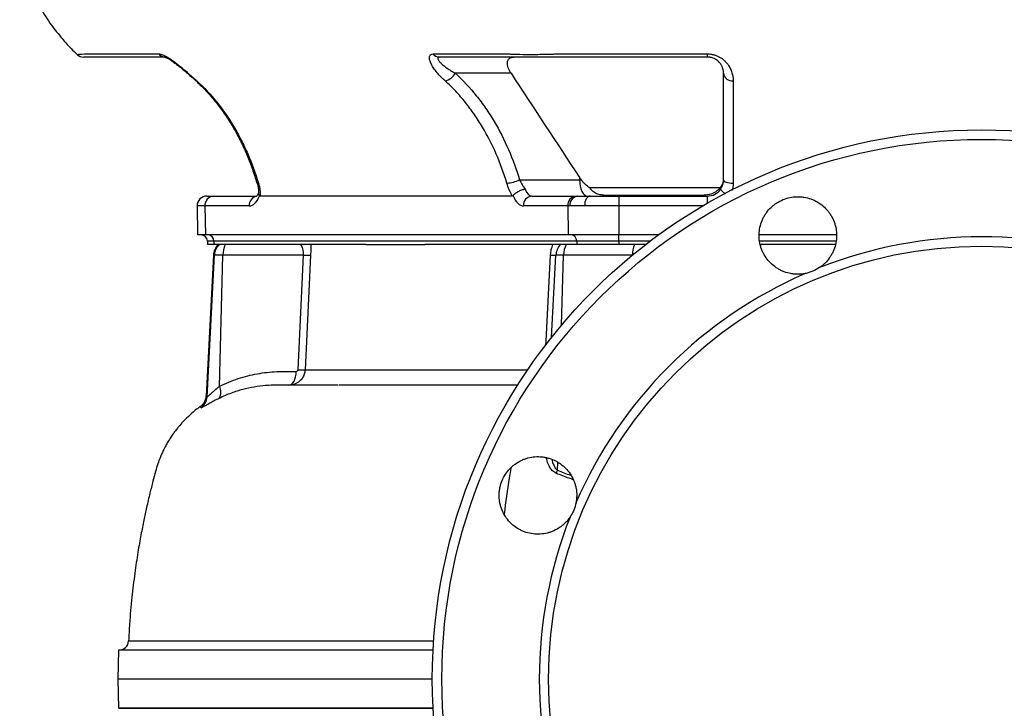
# Model space of a CAD drawing. Header units: millimetres. Extents: x 676 to 1290, y 655 to 2770.
# Tile 2 of 9: x 678 to 983, y 980 to 1194. Entities that reach past the tile are written whole.
import ezdxf

# ---------------------------------------------------------------- set-up
doc = ezdxf.new("R2010")
doc.units = ezdxf.units.MM

msp = doc.modelspace()

# ---------------------------------------------------------------- linework, layer by layer
at = {"color": 7, "linetype": 'Continuous', "lineweight": 25}
for p, q in [((697.86, 1183), (720.89, 1183)), ((805.77, 1183), (828.79, 1183)), ((844.62, 1183), (890.67, 1183)), ((890.67, 1183), (890.67, 1181.99)), ((829.93, 1176.99), (812.67, 1176.99)), ((751.33, 1143.13), (751.34, 1143.11)), ((832.58, 1143.99), (851.13, 1143.99)), ((851.13, 1144.79), (851.13, 1143.99)), ((851.13, 1143.99), (851.67, 1143.99)), ((894.52, 1141.51), (854.31, 1141.51)), ((735.76, 1138.99), (737.79, 1138.99)), ((737.79, 1138.99), (751.13, 1138.99)), ((830.32, 1138.99), (752.27, 1138.99)), ((836.38, 1138.99), (850.09, 1138.99)), ((850.09, 1138.99), (850.58, 1138.99)), ((850.58, 1138.99), (854.42, 1138.99)), ((854.42, 1138.99), (863.26, 1138.99)), ((888.41, 1139.19), (859.77, 1139.19)), ((863.26, 1138.99), (890.67, 1138.99)), ((863.26, 1138.99), (863.26, 1135.94)), ((732.76, 1135.94), (732.91, 1126.99)), ((735.2, 1135.94), (735.33, 1126.99)), ((748.9, 1135.94), (735.2, 1135.94)), ((847.49, 1135.94), (833.78, 1135.94)), ((847.49, 1135.94), (847.63, 1126.99)), ((848.08, 1135.94), (847.49, 1135.94)), ((852.68, 1135.94), (848.08, 1135.94)), ((863.26, 1135.94), (852.68, 1135.94)), ((863.26, 1135.94), (863.26, 1126.99)), ((735.33, 1126.99), (732.91, 1126.99)), ((847.63, 1126.99), (735.33, 1126.99)), ((735.93, 1125.06), (735.96, 1123.99)), ((850.24, 1125.06), (737.94, 1125.06)), ((737.94, 1125.06), (737.97, 1123.99)), ((863.26, 1126.99), (847.63, 1126.99)), ((863.26, 1125.06), (850.24, 1125.06)), ((850.24, 1125.06), (850.27, 1123.99)), ((875.58, 1126.99), (863.26, 1126.99)), ((863.26, 1125.06), (863.26, 1126.99)), ((863.26, 1125.06), (863.26, 1123.99)), ((930.51, 1126.99), (906.82, 1126.99)), ((737.97, 1123.99), (735.96, 1123.99)), ((739.44, 1123.99), (737.97, 1123.99)), ((739.54, 1123.99), (739.44, 1123.99)), ((741.45, 1123.99), (739.54, 1123.99)), ((743.02, 1123.99), (741.45, 1123.99)), ((785.03, 1123.99), (743.02, 1123.99)), ((785.03, 1123.99), (803.22, 1123.99)), ((845.22, 1123.99), (803.22, 1123.99)), ((846.97, 1123.99), (845.22, 1123.99)), ((848.8, 1123.99), (846.97, 1123.99)), ((850.27, 1123.99), (848.8, 1123.99)), ((863.26, 1123.99), (850.27, 1123.99)), ((866.19, 1123.99), (863.26, 1123.99)), ((868.13, 1123.99), (866.19, 1123.99)), ((871.58, 1123.99), (868.13, 1123.99)), ((930.21, 1123.99), (907.19, 1123.99)), ((737.81, 1120.75), (735.52, 1077.14)), ((735.83, 1076.85), (738.12, 1120.75)), ((740.74, 1120.75), (738.12, 1120.75)), ((739.68, 1080.12), (740.74, 1120.75)), ((765.69, 1120.75), (740.74, 1120.75)), ((764, 1085.23), (765.69, 1120.75)), ((842.47, 1095.26), (843.8, 1120.75)), ((846.19, 1120.75), (843.8, 1120.75)), ((867.48, 1120.75), (846.19, 1120.75)), ((759.55, 1080.49), (757.53, 1080.49)), ((733.8, 1073.83), (733.81, 1073.84)), ((708.42, 998.49), (708.26, 989.49)), ((805.79, 998.49), (708.42, 998.49)), ((708.26, 989.49), (708.42, 980.49)), ((805.55, 989.49), (708.26, 989.49)), ((805.79, 980.49), (708.42, 980.49))]:
    msp.add_line(p, q, dxfattribs=at)
at = {"color": 8, "linetype": 'Continuous', "lineweight": 25}
for p, q in [((890.67, 1138.99), (890.67, 1136.79)), ((735.2, 1135.94), (732.76, 1135.94)), ((889.22, 1135.94), (863.26, 1135.94)), ((737.94, 1125.06), (735.93, 1125.06)), ((872.98, 1125.06), (863.26, 1125.06)), ((930.53, 1125.06), (906.92, 1125.06)), ((738.12, 1120.75), (737.81, 1120.75)), ((845.58, 1099.06), (846.19, 1120.75)), ((867.48, 1120.72), (867.48, 1120.75)), ((735.52, 1077.14), (735.83, 1076.85)), ((844.29, 1054.13), (844.36, 1056.57))]:
    msp.add_line(p, q, dxfattribs=at)
at = {"color": 8, "linetype": 'Continuous', "lineweight": 25, "flags": 128}
for points in [[(695.64, 1182.84), (695.63, 1182.84), (696.09, 1182.87), (697.04, 1182.94), (697.86, 1183), (697.86, 1183), (697.86, 1183)], [(732.26, 1174.79), (732.42, 1174.68), (732.68, 1174.64)], [(840.7, 1092.71), (840.78, 1094.22), (842.16, 1120.75)]]:
    msp.add_lwpolyline(points, dxfattribs=at)
at = {"color": 7, "linetype": 'Continuous', "lineweight": 25, "flags": 128}
for points in [[(851.13, 1143.99), (851.18, 1143.02), (851.32, 1142.08), (851.55, 1141.21), (851.86, 1140.46), (852.24, 1139.83), (852.67, 1139.37), (853.14, 1139.09), (853.63, 1138.99)], [(895.67, 1143.99), (895.73, 1143.8), (895.9, 1143.61), (896.18, 1143.44), (896.55, 1143.29), (897.01, 1143.17), (897.53, 1143.08), (898.09, 1143.02), (898.67, 1143)], [(854.42, 1138.99), (854.08, 1138.93), (853.75, 1138.76), (853.44, 1138.48), (853.18, 1138.09), (852.96, 1137.63), (852.8, 1137.1), (852.71, 1136.53), (852.68, 1135.94)], [(767.88, 1120.75), (767.45, 1111.77), (766.19, 1085.23)], [(761.2, 1080.49), (761.63, 1080.57), (762.03, 1080.81), (762.41, 1081.2), (762.75, 1081.73), (763.03, 1082.37), (763.24, 1083.11), (763.38, 1083.91), (763.45, 1084.76)]]:
    msp.add_lwpolyline(points, dxfattribs=at)
at = {"color": 7, "linetype": 'Continuous', "lineweight": 25}
for radius in [170, 167.05, 134]:
    msp.add_circle((975.55, 989.49), radius, dxfattribs=at)
for centre, radius, start, end in [((697.66, 1184.99), 3, 226.8558, 270.006), ((722.87, 1184.46), 2.46, 216.2394, 268.9374), ((807.75, 1184.46), 2.46, 216.24, 268.9372), ((808.3, 1179.53), 5.05, 284.4107, 329.855), ((898.39, 1177.36), 2.74, 187.7036, 276.0392), ((827.42, 1156.25), 13.3, 275.2227, 292.844), ((890.67, 1143.99), 5, 270, 325.3376), ((735.76, 1135.99), 3, 90, 181), ((738.01, 1136.17), 2.83, 94.4924, 184.709), ((836.6, 1136.17), 2.83, 94.4921, 184.7097), ((850.31, 1136.17), 2.83, 94.4924, 184.709), ((850.86, 1136.21), 2.79, 95.7586, 185.576), ((858.96, 1140.73), 1.74, 270.4368, 297.7098), ((887.79, 1140.05), 1.06, 271.1452, 305.7002), ((733.93, 1124.99), 2, 2, 90), ((736.07, 1125.13), 1.87, 357.9911, 85.7803), ((848.37, 1125.13), 1.87, 357.9911, 85.7803), ((975.55, 989.49), 136.89, 68.5103, 111.4897), ((742.8, 1120.49), 5, 135.573, 177), ((743.12, 1120.49), 5, 135.6195, 177.01), ((748.75, 1120.69), 8.01, 155.6632, 179.5629), ((848.8, 1120.49), 5, 135.573, 177), ((853.66, 1120.68), 7.47, 153.6797, 179.4375), ((876.16, 1120.7), 8.68, 157.7428, 179.6738), ((766.79, 1142.39), 21.67, 267.1066, 272.8934), ((842.98, 1131.65), 10.93, 265.6836, 274.3164), ((975.55, 989.49), 136.89, 113.5103, 156.4897), ((765.09, 1107.06), 21.86, 267.1362, 272.8638), ((736.64, 1078.35), 3.51, 326.0571, 30.18), ((731.33, 1077.09), 4.51, 307.0607, 356.9312), ((836.21, 1056.47), 8.42, 336.9262, 343.8504), ((975.55, 989.49), 136.89, 158.5103, 201.4897), ((708.56, 1001.49), 3, 270.0017, 357.4142)]:
    msp.add_arc(centre, radius, start, end, dxfattribs=at)
at = {"color": 8, "linetype": 'Continuous', "lineweight": 25}
for centre, radius, start, end in [((751.64, 1143.41), 0.426, 224.963, 285.4037), ((751.77, 1136.15), 2.88, 102.8164, 184.2711)]:
    msp.add_arc(centre, radius, start, end, dxfattribs=at)
at = {"color": 7, "linetype": 'Continuous', "lineweight": 25}
for centre, major_axis, ratio, start_param, end_param in [((836.26, 1143.99), (-0.16, 5), 0.49961, 2.159663, 3.125486), ((748.78, 1143.94), (-0.16, 8), 0.499848, 3.131519, 4.055572), ((833.66, 1143.94), (-0.16, 8), 0.499848, 2.207467, 3.131519)]:
    msp.add_ellipse(centre, major_axis=major_axis, ratio=ratio, start_param=start_param, end_param=end_param, dxfattribs=at)
for points, knots in [([(677.85, 1210.99), (678.74, 1208.59), (680.42, 1204.03), (683.67, 1197.9), (687.02, 1192.69), (690.39, 1188.35), (693.23, 1185.13), (695, 1183.43), (695.62, 1182.83)], [0, 0, 0, 0, 0.227858, 0.43344, 0.617531, 0.78059, 0.922849, 1, 1, 1, 1]), ([(720.89, 1183), (721.06, 1183), (721.24, 1182.98), (721.65, 1182.89), (721.87, 1182.82), (722.32, 1182.65), (722.56, 1182.54), (723.05, 1182.3), (723.3, 1182.16), (724.07, 1181.7), (724.59, 1181.35), (725.39, 1180.78), (725.66, 1180.58), (726.19, 1180.17), (726.45, 1179.97), (726.98, 1179.55), (727.24, 1179.33), (727.77, 1178.9), (728.03, 1178.68), (728.8, 1178.03), (729.31, 1177.6), (730.3, 1176.74), (730.78, 1176.31), (731.5, 1175.68), (731.74, 1175.47), (732.21, 1175.05), (732.45, 1174.85), (732.68, 1174.64)], [0, 0, 0, 0, 0.0625, 0.0625, 0.125, 0.125, 0.1875, 0.1875, 0.25, 0.25, 0.375, 0.375, 0.4375, 0.4375, 0.5, 0.5, 0.5625, 0.5625, 0.625, 0.625, 0.75, 0.75, 0.875, 0.875, 0.9375, 0.9375, 1, 1, 1, 1]), ([(809.56, 1174.64), (809.33, 1174.85), (809.1, 1175.05), (808.66, 1175.47), (808.44, 1175.68), (807.81, 1176.31), (807.42, 1176.74), (806.68, 1177.61), (806.35, 1178.05), (805.75, 1178.92), (805.49, 1179.35), (805.17, 1179.98), (805.07, 1180.19), (804.91, 1180.59), (804.84, 1180.79), (804.73, 1181.17), (804.69, 1181.35), (804.65, 1181.7), (804.64, 1181.86), (804.67, 1182.16), (804.7, 1182.3), (804.81, 1182.54), (804.88, 1182.65), (805.16, 1182.91), (805.42, 1183), (805.77, 1183)], [0, 0, 0, 0, 0.0625, 0.0625, 0.125, 0.125, 0.25, 0.25, 0.375, 0.375, 0.5, 0.5, 0.5625, 0.5625, 0.625, 0.625, 0.6875, 0.6875, 0.75, 0.75, 0.8125, 0.8125, 0.875, 0.875, 1, 1, 1, 1]), ([(828.79, 1183), (828.9, 1182.99), (829.01, 1182.98), (829.23, 1182.97), (829.34, 1182.96), (829.68, 1182.95), (829.92, 1182.93), (830.67, 1182.9), (831.21, 1182.89), (832.93, 1182.85), (834.19, 1182.84), (836.25, 1182.84), (836.96, 1182.84), (838.42, 1182.85), (839.17, 1182.86), (840.68, 1182.89), (841.46, 1182.9), (842.63, 1182.93), (843.03, 1182.95), (843.63, 1182.96), (843.82, 1182.97), (844.22, 1182.98), (844.42, 1182.99), (844.62, 1183)], [0, 0, 0, 0, 0.03125, 0.03125, 0.0625, 0.0625, 0.125, 0.125, 0.25, 0.25, 0.5, 0.5, 0.625, 0.625, 0.75, 0.75, 0.875, 0.875, 0.9375, 0.9375, 0.96875, 0.96875, 1, 1, 1, 1]), ([(890.67, 1183), (891.02, 1183), (891.36, 1182.98), (892.03, 1182.89), (892.36, 1182.82), (893, 1182.65), (893.3, 1182.54), (893.9, 1182.3), (894.18, 1182.16), (894.99, 1181.7), (895.47, 1181.35), (896.1, 1180.78), (896.3, 1180.58), (896.67, 1180.17), (896.84, 1179.97), (897.15, 1179.55), (897.29, 1179.33), (897.55, 1178.9), (897.67, 1178.68), (897.99, 1178.03), (898.16, 1177.6), (898.42, 1176.74), (898.52, 1176.31), (898.61, 1175.68), (898.63, 1175.47), (898.66, 1175.05), (898.67, 1174.85), (898.67, 1174.64)], [0, 0, 0, 0, 0.0625, 0.0625, 0.125, 0.125, 0.1875, 0.1875, 0.25, 0.25, 0.375, 0.375, 0.4375, 0.4375, 0.5, 0.5, 0.5625, 0.5625, 0.625, 0.625, 0.75, 0.75, 0.875, 0.875, 0.9375, 0.9375, 1, 1, 1, 1]), ([(722.83, 1181.99), (718.81, 1181.99), (712.78, 1181.99), (705.9, 1181.99), (701.7, 1181.99), (699.25, 1181.99), (698.06, 1181.99), (697.67, 1181.99), (697.71, 1181.99), (697.72, 1181.99)], [0, 0, 0, 0, 0.4402342, 0.6603516, 0.7706424, 0.8805838, 0.9274692, 0.9755929, 1, 1, 1, 1]), ([(722.77, 1181.99), (722.77, 1181.99), (722.75, 1181.99), (723.01, 1181.92), (723.51, 1181.7), (724.22, 1181.31), (725.11, 1180.72), (726.18, 1179.94), (727.39, 1178.98), (728.74, 1177.86), (730.19, 1176.63), (731.39, 1175.58), (732.05, 1174.96), (732.25, 1174.78)], [0, 0, 0, 0, 0.0291647, 0.083794, 0.147577, 0.2199286, 0.3053939, 0.4031025, 0.5146836, 0.6410822, 0.7816194, 0.9346397, 1, 1, 1, 1]), ([(807.71, 1181.99), (807.58, 1181.99), (807.48, 1181.97), (807.32, 1181.9), (807.27, 1181.84), (807.22, 1181.7), (807.22, 1181.62), (807.25, 1181.44), (807.29, 1181.34), (807.45, 1181.02), (807.61, 1180.79), (807.92, 1180.43), (808.03, 1180.31), (808.27, 1180.07), (808.4, 1179.94), (808.81, 1179.57), (809.1, 1179.33), (809.73, 1178.84), (810.07, 1178.6), (810.77, 1178.12), (811.14, 1177.89), (811.89, 1177.44), (812.28, 1177.22), (812.67, 1176.99)], [0, 0, 0, 0, 0.0625, 0.0625, 0.125, 0.125, 0.1875, 0.1875, 0.25, 0.25, 0.375, 0.375, 0.4375, 0.4375, 0.5, 0.5, 0.625, 0.625, 0.75, 0.75, 0.875, 0.875, 1, 1, 1, 1]), ([(890.67, 1181.99), (881.57, 1181.99), (867.92, 1181.99), (853.13, 1181.99), (847.44, 1181.99), (845.73, 1181.99), (845.16, 1181.99), (844.02, 1181.99), (843.45, 1181.99), (842.32, 1181.99), (841.75, 1181.99), (840.65, 1181.99), (840.1, 1181.99), (839.03, 1181.99), (838.5, 1181.99), (837.46, 1181.99), (836.95, 1181.99), (835.49, 1181.99), (834.58, 1181.99), (833.32, 1181.99), (832.92, 1181.99), (832.18, 1181.99), (831.83, 1181.99), (831.34, 1181.99), (831.18, 1181.99), (830.88, 1181.99), (830.74, 1181.99), (830.32, 1181.99), (829.47, 1181.99), (826.36, 1181.99), (819.01, 1181.99), (812.23, 1181.99), (807.71, 1181.99)], [0, 0, 0, 0, 0.25, 0.375, 0.40625, 0.40625, 0.421875, 0.421875, 0.4375, 0.4375, 0.453125, 0.453125, 0.46875, 0.46875, 0.484375, 0.484375, 0.5, 0.5, 0.53125, 0.53125, 0.546875, 0.546875, 0.5625, 0.5625, 0.570312, 0.570312, 0.578125, 0.578125, 0.59375, 0.625, 0.75, 1, 1, 1, 1]), ([(829.93, 1176.99), (829.75, 1177.27), (829.58, 1177.56), (829.28, 1178.14), (829.16, 1178.43), (828.96, 1179), (828.88, 1179.28), (828.79, 1179.84), (828.78, 1180.1), (828.81, 1180.48), (828.84, 1180.6), (828.9, 1180.83), (828.94, 1180.94), (829.04, 1181.15), (829.1, 1181.24), (829.24, 1181.42), (829.32, 1181.5), (829.58, 1181.71), (829.79, 1181.82), (830.27, 1181.96), (830.53, 1181.99), (830.81, 1181.99)], [0, 0, 0, 0, 0.125, 0.125, 0.25, 0.25, 0.375, 0.375, 0.5, 0.5, 0.5625, 0.5625, 0.625, 0.625, 0.6875, 0.6875, 0.75, 0.75, 0.875, 0.875, 1, 1, 1, 1]), ([(895.67, 1176.99), (895.67, 1177.22), (895.66, 1177.44), (895.6, 1177.89), (895.55, 1178.12), (895.42, 1178.59), (895.33, 1178.83), (895.11, 1179.32), (894.97, 1179.57), (894.63, 1180.06), (894.43, 1180.31), (894.07, 1180.67), (893.93, 1180.79), (893.65, 1181.02), (893.49, 1181.13), (893.15, 1181.34), (892.97, 1181.44), (892.58, 1181.62), (892.37, 1181.7), (892.03, 1181.81), (891.92, 1181.84), (891.68, 1181.89), (891.56, 1181.91), (891.19, 1181.97), (890.93, 1181.99), (890.67, 1181.99)], [0, 0, 0, 0, 0.125, 0.125, 0.25, 0.25, 0.375, 0.375, 0.5, 0.5, 0.625, 0.625, 0.6875, 0.6875, 0.75, 0.75, 0.8125, 0.8125, 0.875, 0.875, 0.90625, 0.90625, 0.9375, 0.9375, 1, 1, 1, 1]), ([(812.67, 1176.99), (815, 1174.87), (817.16, 1172.55), (819.67, 1169.43), (820.16, 1168.79), (821.13, 1167.5), (821.6, 1166.84), (822.99, 1164.83), (823.86, 1163.47), (826.35, 1159.28), (827.84, 1156.37), (830.46, 1150.34), (831.61, 1147.22), (832.58, 1143.99)], [0, 0, 0, 0, 0.25, 0.25, 0.3125, 0.3125, 0.375, 0.375, 0.5, 0.5, 0.75, 0.75, 1, 1, 1, 1]), ([(895.67, 1143.99), (895.67, 1147.22), (895.67, 1150.35), (895.67, 1154.9), (895.67, 1156.39), (895.67, 1159.33), (895.67, 1160.77), (895.67, 1164.97), (895.67, 1167.62), (895.67, 1172.56), (895.67, 1174.87), (895.67, 1176.99)], [0, 0, 0, 0, 0.25, 0.25, 0.375, 0.375, 0.5, 0.5, 0.75, 0.75, 1, 1, 1, 1]), ([(732.28, 1174.81), (732.41, 1174.67), (733.49, 1173.58), (735.59, 1171.59), (738.3, 1168.43), (740.87, 1165.04), (743.25, 1161.43), (745.45, 1157.59), (747.41, 1153.61), (749.12, 1149.44), (750.38, 1145.94), (751.03, 1143.77), (751.23, 1143.08)], [0, 0, 0, 0, 0.015632, 0.126339, 0.242707, 0.356999, 0.472885, 0.590831, 0.710157, 0.824408, 0.944241, 1, 1, 1, 1]), ([(732.68, 1174.64), (734.91, 1172.61), (736.97, 1170.4), (740.77, 1165.66), (742.52, 1163.14), (744.92, 1159.11), (745.69, 1157.73), (747.13, 1154.92), (747.81, 1153.48), (749.72, 1149.1), (750.82, 1146.09), (751.75, 1143)], [0, 0, 0, 0, 0.25, 0.25, 0.5, 0.5, 0.625, 0.625, 0.75, 0.75, 1, 1, 1, 1]), ([(828.63, 1143), (827.7, 1146.1), (826.6, 1149.08), (824.09, 1154.86), (822.67, 1157.64), (820.29, 1161.65), (819.45, 1162.96), (818.13, 1164.88), (817.68, 1165.51), (816.75, 1166.76), (816.28, 1167.37), (814.83, 1169.17), (813.83, 1170.33), (811.75, 1172.56), (810.68, 1173.62), (809.56, 1174.64)], [0, 0, 0, 0, 0.25, 0.25, 0.5, 0.5, 0.625, 0.625, 0.6875, 0.6875, 0.75, 0.75, 0.875, 0.875, 1, 1, 1, 1]), ([(898.67, 1174.64), (898.67, 1172.61), (898.67, 1170.4), (898.67, 1165.66), (898.67, 1163.14), (898.67, 1159.11), (898.67, 1157.73), (898.67, 1154.92), (898.67, 1153.48), (898.67, 1149.1), (898.67, 1146.09), (898.67, 1143)], [0, 0, 0, 0, 0.25, 0.25, 0.5, 0.5, 0.625, 0.625, 0.75, 0.75, 1, 1, 1, 1]), ([(751.32, 1143.13), (751.41, 1142.8), (751.63, 1142.04), (751.77, 1140.96), (751.8, 1140.2), (751.77, 1139.93), (751.77, 1139.93)], [0, 0, 0, 0, 0.2804709, 0.6449462, 0.9998948, 1, 1, 1, 1]), ([(751.75, 1143), (751.86, 1142.65), (751.95, 1142.3), (752.1, 1141.61), (752.16, 1141.26), (752.24, 1140.58), (752.27, 1140.25), (752.3, 1139.61), (752.29, 1139.3), (752.27, 1138.99)], [0, 0, 0, 0, 0.25, 0.25, 0.5, 0.5, 0.75, 0.75, 1, 1, 1, 1]), ([(830.32, 1138.99), (830.15, 1139.3), (829.98, 1139.61), (829.67, 1140.26), (829.51, 1140.6), (829.09, 1141.61), (828.84, 1142.3), (828.63, 1143)], [0, 0, 0, 0, 0.25, 0.25, 0.5, 0.5, 1, 1, 1, 1]), ([(832.58, 1143.99), (832.82, 1143.5), (833.08, 1143.01), (833.51, 1142.29), (833.66, 1142.05), (833.96, 1141.59), (834.11, 1141.36), (834.27, 1141.15)], [0, 0, 0, 0, 0.5, 0.5, 0.75, 0.75, 1, 1, 1, 1]), ([(854.31, 1141.51), (853.8, 1141.84), (853.32, 1142.22), (852.65, 1142.84), (852.44, 1143.06), (852.03, 1143.51), (851.85, 1143.75), (851.67, 1143.99)], [0, 0, 0, 0, 0.5, 0.5, 0.75, 0.75, 1, 1, 1, 1]), ([(895.65, 1143.99), (895.63, 1143.51), (895.52, 1143.06), (895.22, 1142.43), (895.11, 1142.23), (894.84, 1141.85), (894.69, 1141.68), (894.52, 1141.51)], [0, 0, 0, 0, 0.5, 0.5, 0.75, 0.75, 1, 1, 1, 1]), ([(894.79, 1141.15), (894.93, 1141.36), (895.07, 1141.59), (895.29, 1142.05), (895.38, 1142.29), (895.53, 1142.77), (895.58, 1143.01), (895.66, 1143.5), (895.67, 1143.75), (895.67, 1143.99)], [0, 0, 0, 0, 0.25, 0.25, 0.5, 0.5, 0.75, 0.75, 1, 1, 1, 1]), ([(751.77, 1140.05), (751.76, 1140.02), (751.64, 1139.7), (751.41, 1139.27), (751.13, 1138.92), (751.11, 1138.91), (751.1, 1138.9)], [0, 0, 0, 0, 0.039291, 0.386067, 0.722084, 1, 1, 1, 1]), ([(751.81, 1139.92), (751.79, 1139.85), (751.74, 1139.59), (751.92, 1139.32), (752.05, 1139.12)], [0, 0, 0, 0, 0.291749, 1, 1, 1, 1]), ([(830.54, 1139.12), (830.62, 1139.23), (830.72, 1139.35), (830.94, 1139.57), (831.06, 1139.69), (831.34, 1139.91), (831.49, 1140.02), (831.8, 1140.23), (831.97, 1140.33), (832.32, 1140.52), (832.49, 1140.61), (832.86, 1140.77), (833.04, 1140.84), (833.4, 1140.96), (833.58, 1141.01), (833.85, 1141.08), (833.93, 1141.09), (834.11, 1141.13), (834.19, 1141.14), (834.27, 1141.15)], [0, 0, 0, 0, 0.125, 0.125, 0.25, 0.25, 0.375, 0.375, 0.5, 0.5, 0.625, 0.625, 0.75, 0.75, 0.875, 0.875, 0.9375, 0.9375, 1, 1, 1, 1]), ([(859.77, 1139.19), (859.26, 1139.19), (858.76, 1139.22), (857.77, 1139.34), (857.27, 1139.44), (856.55, 1139.68), (856.32, 1139.78), (855.86, 1140.01), (855.64, 1140.15), (855.21, 1140.46), (855.01, 1140.64), (854.64, 1141.04), (854.47, 1141.27), (854.31, 1141.51)], [0, 0, 0, 0, 0.25, 0.25, 0.5, 0.5, 0.625, 0.625, 0.75, 0.75, 0.875, 0.875, 1, 1, 1, 1]), ([(894.52, 1141.51), (894.34, 1141.27), (894.15, 1141.05), (893.73, 1140.65), (893.5, 1140.47), (892.77, 1139.99), (892.25, 1139.76), (891.44, 1139.52), (891.17, 1139.45), (890.62, 1139.35), (890.34, 1139.31), (889.52, 1139.22), (888.97, 1139.19), (888.41, 1139.19)], [0, 0, 0, 0, 0.125, 0.125, 0.25, 0.25, 0.5, 0.5, 0.625, 0.625, 0.75, 0.75, 1, 1, 1, 1]), ([(894.79, 1141.15), (894.79, 1141.15), (894.77, 1141.12), (894.79, 1141.02), (895.03, 1140.73), (895.53, 1140.27), (896.01, 1139.89), (896.25, 1139.71)], [0, 0, 0, 0, 0.0052279, 0.1948102, 0.4656415, 0.7348596, 1, 1, 1, 1]), ([(920.95, 1115.02), (920.22, 1114.88), (919.49, 1114.81), (918.39, 1114.8), (918.03, 1114.82), (917.29, 1114.88), (916.92, 1114.93), (915.83, 1115.12), (915.13, 1115.32), (914.1, 1115.7), (913.76, 1115.85), (913.1, 1116.17), (912.77, 1116.35), (911.83, 1116.92), (911.24, 1117.36), (910.15, 1118.33), (909.64, 1118.88), (908.74, 1120.04), (908.35, 1120.65), (907.84, 1121.63), (907.69, 1121.97), (907.41, 1122.66), (907.29, 1123), (906.97, 1124.06), (906.83, 1124.77), (906.71, 1125.87), (906.68, 1126.24), (906.67, 1126.98), (906.68, 1127.35), (906.77, 1128.44), (906.89, 1129.16), (907.27, 1130.6), (907.52, 1131.28), (907.99, 1132.28), (908.16, 1132.6), (908.54, 1133.23), (908.74, 1133.54), (909.39, 1134.44), (909.87, 1134.99), (910.67, 1135.75), (910.95, 1135.99), (911.52, 1136.45), (911.83, 1136.66), (912.75, 1137.26), (913.4, 1137.6), (914.75, 1138.17), (915.47, 1138.39), (916.9, 1138.69), (917.63, 1138.78), (918.73, 1138.81), (919.1, 1138.8), (919.84, 1138.75), (920.2, 1138.71), (921.29, 1138.54), (922, 1138.36), (923.04, 1137.99), (923.38, 1137.85), (924.05, 1137.54), (924.38, 1137.37), (925.33, 1136.82), (925.92, 1136.4), (927.05, 1135.43), (927.56, 1134.9), (928.25, 1134.05), (928.47, 1133.76), (928.87, 1133.14), (929.06, 1132.82), (929.59, 1131.85), (929.88, 1131.18), (930.21, 1130.13), (930.31, 1129.78), (930.47, 1129.06), (930.53, 1128.69), (930.67, 1127.6), (930.7, 1126.87), (930.62, 1125.4), (930.51, 1124.66), (930.16, 1123.24), (929.92, 1122.55), (929.47, 1121.54), (929.3, 1121.21), (928.94, 1120.57), (928.74, 1120.26), (928.11, 1119.35), (927.64, 1118.79), (926.86, 1118.02), (926.58, 1117.77), (926.01, 1117.3), (925.71, 1117.08), (925.41, 1116.87)], [0, 0, 0, 0, 0.03125, 0.03125, 0.046875, 0.046875, 0.0625, 0.0625, 0.09375, 0.09375, 0.109375, 0.109375, 0.125, 0.125, 0.15625, 0.15625, 0.1875, 0.1875, 0.21875, 0.21875, 0.234375, 0.234375, 0.25, 0.25, 0.28125, 0.28125, 0.296875, 0.296875, 0.3125, 0.3125, 0.34375, 0.34375, 0.375, 0.375, 0.390625, 0.390625, 0.40625, 0.40625, 0.4375, 0.4375, 0.453125, 0.453125, 0.46875, 0.46875, 0.5, 0.5, 0.53125, 0.53125, 0.5625, 0.5625, 0.578125, 0.578125, 0.59375, 0.59375, 0.625, 0.625, 0.640625, 0.640625, 0.65625, 0.65625, 0.6875, 0.6875, 0.71875, 0.71875, 0.734375, 0.734375, 0.75, 0.75, 0.78125, 0.78125, 0.796875, 0.796875, 0.8125, 0.8125, 0.84375, 0.84375, 0.875, 0.875, 0.90625, 0.90625, 0.921875, 0.921875, 0.9375, 0.9375, 0.96875, 0.96875, 0.984375, 0.984375, 1, 1, 1, 1]), ([(765.69, 1120.75), (765.71, 1120.93), (765.71, 1121.1), (765.7, 1121.44), (765.69, 1121.61), (765.64, 1122.09), (765.58, 1122.39), (765.42, 1122.94), (765.32, 1123.18), (765.11, 1123.62), (765, 1123.81), (764.88, 1123.99)], [0, 0, 0, 0, 0.125, 0.125, 0.25, 0.25, 0.5, 0.5, 0.75, 0.75, 1, 1, 1, 1]), ([(767.92, 1123.99), (767.93, 1123.49), (767.94, 1122.97), (767.93, 1121.88), (767.91, 1121.32), (767.88, 1120.75)], [0, 0, 0, 0, 0.5, 0.5, 1, 1, 1, 1]), ([(842.16, 1120.75), (842.19, 1121.32), (842.26, 1121.87), (842.45, 1122.69), (842.52, 1122.95), (842.69, 1123.48), (842.79, 1123.74), (842.9, 1123.99)], [0, 0, 0, 0, 0.5, 0.5, 0.75, 0.75, 1, 1, 1, 1]), ([(925.41, 1116.87), (924.73, 1116.41), (924.02, 1116.03), (922.9, 1115.57), (922.52, 1115.43), (921.74, 1115.19), (921.35, 1115.1), (920.95, 1115.02)], [0, 0, 0, 0, 0.5, 0.5, 0.75, 0.75, 1, 1, 1, 1]), ([(766.19, 1085.23), (766.13, 1084.77), (766.01, 1083.87), (765.38, 1082.66), (764.39, 1081.53), (762.95, 1080.67), (761.77, 1080.55), (761.2, 1080.49)], [0, 0, 0, 0, 0.182247, 0.356694, 0.531502, 0.7751, 1, 1, 1, 1]), ([(763.45, 1084.76), (763.57, 1084.76), (763.7, 1084.79), (763.86, 1084.91), (763.91, 1084.96), (763.98, 1085.09), (764, 1085.16), (764, 1085.23)], [0, 0, 0, 0, 0.5, 0.5, 0.75, 0.75, 1, 1, 1, 1]), ([(739.68, 1080.12), (740.62, 1080.59), (741.58, 1081.02), (743.51, 1081.82), (744.5, 1082.18), (747.44, 1083.15), (749.42, 1083.65), (753.39, 1084.37), (755.39, 1084.6), (757.9, 1084.72), (758.41, 1084.74), (759.41, 1084.76), (759.92, 1084.76), (761.43, 1084.76), (762.44, 1084.76), (763.45, 1084.76)], [0, 0, 0, 0, 0.125, 0.125, 0.25, 0.25, 0.5, 0.5, 0.75, 0.75, 0.8125, 0.8125, 0.875, 0.875, 1, 1, 1, 1]), ([(735.83, 1076.85), (735.84, 1076.84), (735.89, 1076.85), (736.02, 1076.94), (736.11, 1077.01), (736.33, 1077.19), (736.46, 1077.31), (736.75, 1077.57), (736.91, 1077.72), (737.26, 1078.03), (737.45, 1078.21), (737.85, 1078.57), (738.06, 1078.75), (738.71, 1079.32), (739.17, 1079.71), (739.68, 1080.12)], [0, 0, 0, 0, 0.125, 0.125, 0.25, 0.25, 0.375, 0.375, 0.5, 0.5, 0.625, 0.625, 0.75, 0.75, 1, 1, 1, 1]), ([(757.53, 1080.49), (757.53, 1080.49), (755.07, 1080.49), (751.63, 1080.21), (746.88, 1079.19), (743.22, 1078.07), (740.82, 1076.97), (739.55, 1076.39)], [0, 0, 0, 0, 0.0000031, 0.3863178, 0.5839164, 0.7814884, 1, 1, 1, 1]), ([(776.34, 1080.49), (775.83, 1080.49), (773.45, 1080.49), (769.9, 1080.49), (765.77, 1080.49), (762.44, 1080.49), (759.77, 1080.49), (758.11, 1080.49), (757.4, 1080.49), (757.32, 1080.49)], [0, 0, 0, 0, 0.0588179, 0.2750505, 0.4750418, 0.6591191, 0.827487, 0.9802254, 1, 1, 1, 1]), ([(832.17, 1080.49), (830.96, 1080.49), (826.79, 1080.49), (820.1, 1080.49), (812.03, 1080.49), (804.41, 1080.49), (797.24, 1080.49), (790.62, 1080.49), (784.59, 1080.49), (779.92, 1080.49), (777.5, 1080.49), (776.66, 1080.49)], [0, 0, 0, 0, 0.050208, 0.174019, 0.29774, 0.424858, 0.552074, 0.679192, 0.806262, 0.93343, 1, 1, 1, 1]), ([(735.5, 1077.14), (735.47, 1076.81), (735.4, 1076.11), (734.98, 1075.18), (734.46, 1074.47), (734.03, 1074.06), (733.84, 1073.93), (733.78, 1073.89)], [0, 0, 0, 0, 0.200924, 0.434023, 0.660801, 0.89134, 1, 1, 1, 1]), ([(739.55, 1076.39), (739.03, 1076.13), (737.97, 1075.59), (736.62, 1074.84), (735.49, 1074.19), (734.44, 1073.6), (734.19, 1073.53), (734.04, 1073.49)], [0, 0, 0, 0, 0.172865, 0.350491, 0.530162, 0.716108, 1, 1, 1, 1]), ([(733.79, 1073.85), (733.63, 1073.74), (732.44, 1072.99), (730.66, 1071.41), (728.59, 1069.42), (727.21, 1067.85), (726.25, 1066.66), (725.45, 1065.59), (724.6, 1064.35), (723.77, 1063.04), (722.98, 1061.64), (722.16, 1060.02), (721.34, 1058.16), (720.53, 1056), (719.82, 1053.56), (719.02, 1050.52), (718.08, 1046.8), (717.15, 1042.8), (716.23, 1038.52), (715.32, 1033.92), (714.37, 1028.46), (713.4, 1022), (712.53, 1014.62), (711.88, 1007.62), (711.67, 1003.11), (711.58, 1001.35)], [0, 0, 0, 0, 0.007438, 0.055212, 0.092858, 0.12004, 0.1367, 0.15283, 0.172328, 0.195609, 0.213551, 0.235233, 0.266462, 0.291504, 0.323592, 0.363484, 0.411597, 0.470166, 0.520164, 0.578933, 0.648815, 0.731843, 0.828028, 0.932527, 1, 1, 1, 1]), ([(848.18, 1039.64), (847.76, 1039.03), (847.3, 1038.46), (846.53, 1037.68), (846.26, 1037.43), (845.7, 1036.96), (845.4, 1036.73), (844.49, 1036.1), (843.85, 1035.74), (842.85, 1035.28), (842.51, 1035.15), (841.82, 1034.91), (841.46, 1034.8), (840.39, 1034.54), (839.67, 1034.43), (838.2, 1034.35), (837.45, 1034.37), (836, 1034.56), (835.29, 1034.71), (834.23, 1035.05), (833.89, 1035.18), (833.21, 1035.47), (832.88, 1035.63), (831.91, 1036.15), (831.3, 1036.55), (830.44, 1037.25), (830.16, 1037.49), (829.63, 1038), (829.38, 1038.27), (828.66, 1039.1), (828.24, 1039.7), (827.49, 1040.98), (827.19, 1041.65), (826.82, 1042.68), (826.71, 1043.03), (826.53, 1043.74), (826.45, 1044.11), (826.28, 1045.2), (826.23, 1045.93), (826.25, 1047.03), (826.28, 1047.4), (826.37, 1048.13), (826.43, 1048.5), (826.65, 1049.57), (826.87, 1050.27), (827.43, 1051.63), (827.78, 1052.29), (828.58, 1053.52), (829.03, 1054.09), (829.79, 1054.89), (830.06, 1055.15), (830.61, 1055.64), (830.9, 1055.87), (831.79, 1056.51), (832.42, 1056.89), (833.42, 1057.36), (833.76, 1057.51), (834.45, 1057.76), (834.8, 1057.87), (835.86, 1058.15), (836.58, 1058.28), (838.06, 1058.39), (838.8, 1058.38), (839.89, 1058.26), (840.25, 1058.21), (840.97, 1058.06), (841.33, 1057.97), (842.39, 1057.65), (843.07, 1057.38), (844.05, 1056.88), (844.36, 1056.7), (844.99, 1056.3), (845.29, 1056.09), (846.16, 1055.41), (846.7, 1054.91), (847.68, 1053.82), (848.12, 1053.22), (848.88, 1051.97), (849.2, 1051.31), (849.59, 1050.28), (849.71, 1049.92), (849.91, 1049.21), (849.99, 1048.85), (850.18, 1047.77), (850.25, 1047.04), (850.24, 1045.94), (850.22, 1045.57), (850.15, 1044.83), (850.1, 1044.46), (850.03, 1044.1)], [0, 0, 0, 0, 0.03125, 0.03125, 0.046875, 0.046875, 0.0625, 0.0625, 0.09375, 0.09375, 0.109375, 0.109375, 0.125, 0.125, 0.15625, 0.15625, 0.1875, 0.1875, 0.21875, 0.21875, 0.234375, 0.234375, 0.25, 0.25, 0.28125, 0.28125, 0.296875, 0.296875, 0.3125, 0.3125, 0.34375, 0.34375, 0.375, 0.375, 0.390625, 0.390625, 0.40625, 0.40625, 0.4375, 0.4375, 0.453125, 0.453125, 0.46875, 0.46875, 0.5, 0.5, 0.53125, 0.53125, 0.5625, 0.5625, 0.578125, 0.578125, 0.59375, 0.59375, 0.625, 0.625, 0.640625, 0.640625, 0.65625, 0.65625, 0.6875, 0.6875, 0.71875, 0.71875, 0.734375, 0.734375, 0.75, 0.75, 0.78125, 0.78125, 0.796875, 0.796875, 0.8125, 0.8125, 0.84375, 0.84375, 0.875, 0.875, 0.90625, 0.90625, 0.921875, 0.921875, 0.9375, 0.9375, 0.96875, 0.96875, 0.984375, 0.984375, 1, 1, 1, 1]), ([(850.03, 1044.1), (849.87, 1043.3), (849.64, 1042.53), (849.18, 1041.41), (849, 1041.04), (848.62, 1040.33), (848.41, 1039.98), (848.18, 1039.64)], [0, 0, 0, 0, 0.5, 0.5, 0.75, 0.75, 1, 1, 1, 1]), ([(708.68, 980.49), (708.73, 980.49), (708.85, 980.49), (710.43, 980.49), (713.16, 980.49), (717.13, 980.49), (722.27, 980.49), (728.55, 980.49), (735.92, 980.49), (744.36, 980.49), (753.87, 980.49), (764.39, 980.49), (775.86, 980.49), (788.22, 980.49), (798.31, 980.49), (804.43, 980.49), (805.93, 980.49)], [0, 0, 0, 0, 0.06531, 0.140511, 0.215465, 0.2913, 0.3674, 0.443587, 0.519682, 0.595511, 0.67131, 0.74737, 0.823526, 0.899598, 0.975407, 1, 1, 1, 1])]:
    msp.add_open_spline(points, degree=3, knots=knots, dxfattribs=at)
for points in [[(829.93, 1176.99), (836.96, 1166.23), (844.02, 1155.49), (851.13, 1144.79)], [(851.13, 1144.79), (851.3, 1144.52), (851.49, 1144.26), (851.67, 1143.99)], [(752.27, 1138.99), (752.19, 1138.99), (752.11, 1139.03), (752.05, 1139.12)], [(830.54, 1139.12), (830.48, 1139.03), (830.4, 1138.99), (830.32, 1138.99)]]:
    msp.add_open_spline(points, degree=3, dxfattribs=at)
at = {"color": 8, "linetype": 'Continuous', "lineweight": 25}
for points, knots in [([(898.67, 1143), (898.67, 1142.48), (898.66, 1141.68), (898.31, 1140.94), (898.19, 1140.68)], [0, 0, 0, 0, 0.650016, 1, 1, 1, 1]), ([(766.19, 1085.23), (766.82, 1085.23), (768.16, 1085.23), (770.93, 1085.23), (774.4, 1085.23), (778.53, 1085.23), (783.33, 1085.23), (788.79, 1085.23), (794.51, 1085.23), (801.21, 1085.23), (809, 1085.23), (818.6, 1085.23), (827.32, 1085.23), (833.12, 1085.23), (835.15, 1085.23)], [0, 0, 0, 0, 0.07257, 0.153966, 0.235426, 0.316822, 0.400583, 0.484412, 0.568173, 0.637391, 0.738971, 0.840551, 0.944141, 1, 1, 1, 1]), ([(734.04, 1073.49), (733.84, 1073.58), (733.55, 1073.71), (733.74, 1073.81), (733.8, 1073.83)], [0, 0, 0, 0, 0.710811, 1, 1, 1, 1]), ([(843.95, 1053.17), (843.53, 1053.43), (842.41, 1054.11), (841.41, 1055.91), (841, 1057.37), (840.83, 1058)], [0, 0, 0, 0, 0.257346, 0.677768, 1, 1, 1, 1]), ([(829.92, 1054.96), (829.73, 1053.87), (828.87, 1049.14), (828.25, 1044.31), (827.77, 1040.59)], [0, 0, 0, 0, 0.229723, 1, 1, 1, 1]), ([(842.58, 1057.4), (842.6, 1057.31), (842.76, 1056.44), (843.22, 1055.36), (843.89, 1054.4), (844.21, 1054.18), (844.29, 1054.13)], [0, 0, 0, 0, 0.067714, 0.672904, 0.915479, 1, 1, 1, 1]), ([(849.03, 1051.24), (848.67, 1051.38), (846.95, 1052.04), (845.28, 1052.67), (843.95, 1053.17)], [0, 0, 0, 0, 0.209867, 1, 1, 1, 1]), ([(844.29, 1054.13), (845.62, 1053.62), (846.96, 1053.11), (848.34, 1052.58), (848.37, 1052.57)], [0, 0, 0, 0, 0.981041, 1, 1, 1, 1]), ([(711.61, 1001.35), (711.65, 1001.35), (711.76, 1001.35), (713, 1001.35), (715.15, 1001.35), (718.27, 1001.35), (722.19, 1001.35), (726.8, 1001.35), (732.01, 1001.35), (738, 1001.35), (744.8, 1001.35), (752.39, 1001.35), (757.97, 1001.35), (761.13, 1001.35), (762.32, 1001.35), (767.15, 1001.35), (775.43, 1001.35), (787.02, 1001.35), (797.04, 1001.35), (803.61, 1001.35), (806.02, 1001.35)], [0, 0, 0, 0, 0.057734, 0.124037, 0.192521, 0.261067, 0.329551, 0.39211, 0.454717, 0.517274, 0.581671, 0.646121, 0.710517, 0.711778, 0.71682, 0.736988, 0.817711, 0.888423, 0.959135, 1, 1, 1, 1])]:
    msp.add_open_spline(points, degree=3, knots=knots, dxfattribs=at)

doc.saveas('drawing.dxf')
